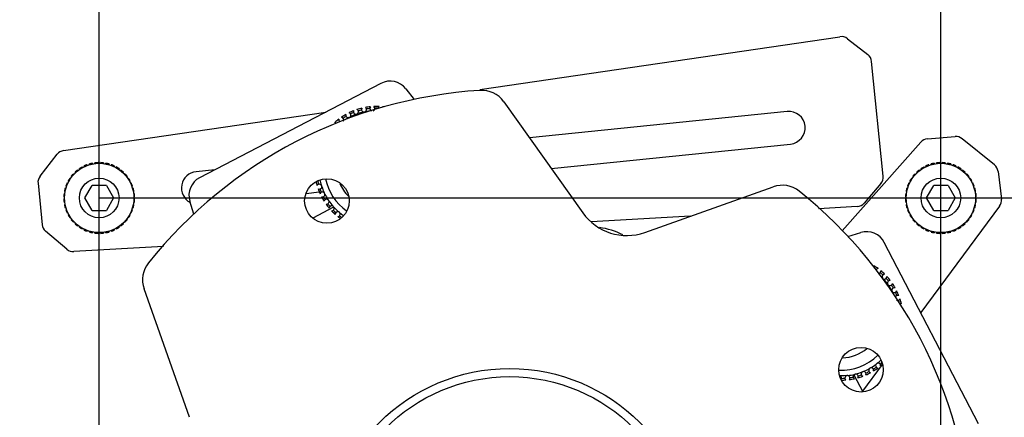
# Model space of a CAD drawing. Header units: millimetres. Extents: x 3925 to 5043, y -86 to 778.
# Tile 24 of 96: x 4105 to 4204, y 523 to 563. Entities that reach past the tile are written whole.
import ezdxf

# ---------------------------------------------------------------- set-up
doc = ezdxf.new("R2010")
doc.units = ezdxf.units.MM
doc.header["$LTSCALE"] = 46.255
doc.header["$PDMODE"] = 3
doc.header["$PDSIZE"] = 1
doc.layers.get('0').update_dxf_attribs({"linetype": 'CONTINUOUS'})
doc.layers.get('Defpoints').update_dxf_attribs({"linetype": 'CONTINUOUS'})
doc.layers.add('8X40_ZB_BUTTDXF_CONTINUOUS_LINE', color=7, linetype='CONTINUOUS')
doc.layers.add('ARAKNO_13891DXF_CONTINUOUS_LINE', color=7, linetype='CONTINUOUS')
doc.styles.add('SLDTEXTSTYLE0', font='arialbd.ttf', dxfattribs={"height": 5.5})
doc.styles.add('SLDTEXTSTYLE2', font='arial.ttf')
doc.dimstyles.new('SLDDIMSTYLE1', dxfattribs={"dimtxt": 5.650301, "dimasz": 4.572, "dimexe": 0, "dimexo": 0.0625, "dimgap": 1.412575, "dimtad": 0, "dimtih": 1, "dimtoh": 1, "dimlfac": 3.5, "dimrnd": 1e-09, "dimzin": 4, "dimdsep": 46, "dimtxsty": 'SLDTEXTSTYLE0', "dimsah": 1, "dimcen": 0.09, "dimadec": 0, "dimazin": 1, "dimtol": 1, "dimtp": 0.8, "dimtm": 0.8, "dimtfac": 1, "dimtdec": 1, "dimtofl": 0, "dimtmove": 0, "dimatfit": 3, "dimfxl": 1, "dimfrac": 2, "dimtolj": 1, "dimarcsym": 0})

# ---------------------------------------------------------------- blocks, each defined once
blk = doc.blocks.new('*D68')
at = {"color": 0, "linetype": 'Continuous', "lineweight": -2}
for p, q in [((4112.707, 475.284), (4112.707, 644.08)), ((4116.707, 644.08), (4193.707, 644.08)), ((4197.707, 475.284), (4197.707, 644.08))]:
    blk.add_line(p, q, dxfattribs=at)
at = {"color": 0, "linetype": 'Continuous'}
for points in [[(4116.707, 644.747), (4116.707, 643.413), (4112.707, 644.08)], [(4193.707, 644.747), (4193.707, 643.413), (4197.707, 644.08)]]:
    blk.add_solid(points, dxfattribs=at)
at = {"layer": 'Defpoints', "color": 0, "linetype": 'Continuous'}
for p in [(4197.707, 644.08), (4112.707, 475.221), (4197.707, 475.221)]:
    blk.add_point(p, dxfattribs=at)
at = {"color": 0, "linetype": 'Continuous', "lineweight": 0, "insert": (4155.207, 648.697), "char_height": 5, "attachment_point": 5, "style": 'SLDTEXTSTYLE2'}
blk.add_mtext('\\A1;170.00 [6.69]', dxfattribs=at)
blk = doc.blocks.new('*D69')
at = {"color": 0, "linetype": 'Continuous', "lineweight": -2}
for p, q in [((4112.77, 545.221), (4315.438, 545.221)), ((4315.438, 541.221), (4315.438, 479.221)), ((4112.77, 475.221), (4315.438, 475.221))]:
    blk.add_line(p, q, dxfattribs=at)
at = {"color": 0, "linetype": 'Continuous'}
for points in [[(4314.772, 541.221), (4316.105, 541.221), (4315.438, 545.221)], [(4314.772, 479.221), (4316.105, 479.221), (4315.438, 475.221)]]:
    blk.add_solid(points, dxfattribs=at)
at = {"layer": 'Defpoints', "color": 0, "linetype": 'Continuous'}
for p in [(4112.707, 545.221), (4112.707, 475.221), (4315.438, 475.221)]:
    blk.add_point(p, dxfattribs=at)
at = {"color": 0, "linetype": 'Continuous', "lineweight": 0, "insert": (4310.822, 515.416), "char_height": 5, "attachment_point": 5, "rotation": 90, "style": 'SLDTEXTSTYLE2'}
blk.add_mtext('\\A1;140.00 [5.51]', dxfattribs=at)
blk = doc.blocks.new('*D70')
at = {"color": 0, "linetype": 'Continuous', "lineweight": -2}
for p, q in [((4155.145, 623.221), (3995.004, 623.221)), ((3995.004, 619.221), (3995.004, 513.43)), ((4154.095, 509.43), (3995.004, 509.43))]:
    blk.add_line(p, q, dxfattribs=at)
at = {"color": 0, "linetype": 'Continuous'}
for points in [[(3994.337, 619.221), (3995.671, 619.221), (3995.004, 623.221)], [(3994.337, 513.43), (3995.671, 513.43), (3995.004, 509.43)]]:
    blk.add_solid(points, dxfattribs=at)
at = {"layer": 'Defpoints', "color": 0, "linetype": 'Continuous'}
for p in [(4155.207, 623.221), (3995.004, 509.43), (4154.157, 509.43)]:
    blk.add_point(p, dxfattribs=at)
at = {"color": 0, "linetype": 'Continuous', "lineweight": 0, "insert": (3990.387, 566.325), "char_height": 5, "attachment_point": 5, "rotation": 90, "style": 'SLDTEXTSTYLE2'}
blk.add_mtext('\\A1;227.58 [8.96]', dxfattribs=at)

msp = doc.modelspace()

# ---------------------------------------------------------------- linework, layer by layer
at = {"layer": '8X40_ZB_BUTTDXF_CONTINUOUS_LINE', "color": 7, "linetype": 'Continuous'}
for p, q in [((4111.2637, 545.2211), (4111.9854, 546.4711)), ((4113.4287, 546.4711), (4111.9854, 546.4711)), ((4113.4287, 546.4711), (4114.1504, 545.2211)), ((4196.2637, 545.2211), (4196.9854, 546.4711)), ((4198.4287, 546.4711), (4196.9854, 546.4711)), ((4198.4287, 546.4711), (4199.1504, 545.2211)), ((4111.9854, 543.9711), (4111.2637, 545.2211)), ((4114.1504, 545.2211), (4113.4287, 543.9711)), ((4196.9854, 543.9711), (4196.2637, 545.2211)), ((4199.1504, 545.2211), (4198.4287, 543.9711)), ((4111.9854, 543.9711), (4113.4287, 543.9711)), ((4196.9854, 543.9711), (4198.4287, 543.9711))]:
    msp.add_line(p, q, dxfattribs=at)
for centre, radius in [((4112.7071, 545.2211), 3.5), ((4197.7071, 545.2211), 3.5), ((4112.7071, 545.2211), 2), ((4197.7071, 545.2211), 2)]:
    msp.add_circle(centre, radius, dxfattribs=at)
at = {"layer": 'ARAKNO_13891DXF_CONTINUOUS_LINE', "color": 7, "linetype": 'Continuous'}
for p, q in [((4151.1459, 556.1707), (4187.5186, 561.5017)), ((4188.2783, 561.3011), (4190.3311, 559.7016)), ((4191.8906, 547.4283), (4190.7113, 559.014)), ((4141.1596, 556.7918), (4122.8448, 547.2668)), ((4143.6696, 556.2344), (4144.4984, 555.1534)), ((4153.5584, 554.9414), (4161.5354, 543.7262)), ((4109.1023, 550.0086), (4135.578, 553.889)), ((4182.1801, 553.9513), (4156.1474, 551.3014)), ((4196.3497, 551.1944), (4199.1503, 551.4218)), ((4203.1194, 548.5544), (4199.8619, 551.2012)), ((4158.3474, 548.2083), (4182.5143, 550.6682)), ((4187.73, 541.9105), (4195.683, 550.8619)), ((4106.7314, 547.4173), (4108.4585, 549.6338)), ((4110.5097, 548.0393), (4110.5569, 548.001)), ((4110.7349, 548.1062), (4110.7059, 548.1818)), ((4110.9776, 548.3484), (4111.0364, 548.2831)), ((4111.2109, 548.3775), (4111.1937, 548.4585)), ((4111.4881, 548.5804), (4111.5358, 548.5069)), ((4111.7231, 548.5712), (4111.7187, 548.6553)), ((4112.0286, 548.7297), (4112.064, 548.6501)), ((4112.2592, 548.6827), (4112.2681, 548.7677)), ((4112.5858, 548.7927), (4112.6082, 548.7092)), ((4112.8059, 548.7092), (4112.8283, 548.7927)), ((4113.146, 548.7677), (4113.1549, 548.6827)), ((4113.3501, 548.6501), (4113.3855, 548.7297)), ((4113.6954, 548.6553), (4113.691, 548.5712)), ((4113.8783, 548.5069), (4113.926, 548.5804)), ((4114.2205, 548.4585), (4114.2033, 548.3775)), ((4114.3778, 548.2831), (4114.4365, 548.3484)), ((4114.7083, 548.1818), (4114.6792, 548.1062)), ((4114.8362, 547.984), (4114.9044, 548.0393)), ((4124.3862, 548.0685), (4122.4886, 547.8753)), ((4195.5097, 548.0393), (4195.5569, 548.001)), ((4195.7349, 548.1062), (4195.7059, 548.1818)), ((4195.9776, 548.3484), (4196.0364, 548.2831)), ((4196.2109, 548.3775), (4196.1937, 548.4585)), ((4196.4881, 548.5804), (4196.5358, 548.5069)), ((4196.7231, 548.5712), (4196.7187, 548.6553)), ((4197.0286, 548.7297), (4197.064, 548.6501)), ((4197.2592, 548.6827), (4197.2681, 548.7677)), ((4197.5858, 548.7927), (4197.6082, 548.7092)), ((4197.8059, 548.7092), (4197.8283, 548.7927)), ((4198.146, 548.7677), (4198.1549, 548.6827)), ((4198.3501, 548.6501), (4198.3855, 548.7297)), ((4198.6954, 548.6553), (4198.691, 548.5712)), ((4198.8783, 548.5069), (4198.926, 548.5804)), ((4199.2205, 548.4585), (4199.2033, 548.3775)), ((4199.3778, 548.2831), (4199.4365, 548.3484)), ((4199.7083, 548.1818), (4199.6792, 548.1062)), ((4199.8362, 547.984), (4199.9044, 548.0393)), ((4203.481, 547.9031), (4203.8317, 545.1152)), ((4109.6241, 546.9108), (4109.5798, 546.9506)), ((4109.7464, 547.2223), (4109.8019, 547.201)), ((4109.9264, 547.3722), (4109.8889, 547.4185)), ((4110.0959, 547.6609), (4110.1485, 547.6305)), ((4110.3069, 547.7639), (4110.2673, 547.8323)), ((4115.1468, 547.8323), (4115.1073, 547.7639)), ((4115.2424, 547.6171), (4115.3182, 547.6609)), ((4115.5252, 547.4185), (4115.487, 547.3713)), ((4115.5865, 547.1911), (4115.6678, 547.2223)), ((4115.8343, 546.9506), (4115.7772, 546.8992)), ((4194.6241, 546.9108), (4194.5798, 546.9506)), ((4194.7464, 547.2223), (4194.8019, 547.201)), ((4194.9264, 547.3722), (4194.8889, 547.4185)), ((4195.0959, 547.6609), (4195.1485, 547.6305)), ((4195.3069, 547.7639), (4195.2673, 547.8323)), ((4200.1468, 547.8323), (4200.1073, 547.7639)), ((4200.2424, 547.6171), (4200.3182, 547.6609)), ((4200.5252, 547.4185), (4200.487, 547.3713)), ((4200.5865, 547.1911), (4200.6678, 547.2223)), ((4200.8343, 546.9506), (4200.7772, 546.8992)), ((4106.5254, 546.7014), (4106.9504, 542.5257)), ((4109.2729, 546.2095), (4109.3581, 546.205)), ((4109.414, 546.3971), (4109.3478, 546.4401)), ((4109.4698, 546.7346), (4109.5542, 546.7166)), ((4115.8599, 546.7166), (4115.9444, 546.7346)), ((4116.0663, 546.4401), (4116.0001, 546.3971)), ((4116.0561, 546.205), (4116.1413, 546.2095)), ((4167.81, 541.7451), (4180.779, 546.3458)), ((4191.6567, 546.6782), (4189.9683, 544.6979)), ((4194.2729, 546.2095), (4194.3581, 546.205)), ((4194.414, 546.3971), (4194.3478, 546.4401)), ((4194.4698, 546.7346), (4194.5542, 546.7166)), ((4200.8599, 546.7166), (4200.9444, 546.7346)), ((4201.0663, 546.4401), (4201.0001, 546.3971)), ((4201.0561, 546.205), (4201.1413, 546.2095)), ((4109.2153, 545.321), (4109.1355, 545.3424)), ((4109.1355, 545.0999), (4109.2153, 545.1213)), ((4109.1605, 545.6601), (4109.2442, 545.6689)), ((4109.2724, 545.8667), (4109.1985, 545.8996)), ((4116.2156, 545.8996), (4116.1417, 545.8667)), ((4116.17, 545.6689), (4116.2536, 545.6601)), ((4116.2786, 545.3424), (4116.1988, 545.321)), ((4116.1988, 545.1213), (4116.2786, 545.0999)), ((4133.597, 545.689), (4134.9367, 545.8254)), ((4194.2153, 545.321), (4194.1355, 545.3424)), ((4194.1355, 545.0999), (4194.2153, 545.1213)), ((4194.1605, 545.6601), (4194.2442, 545.6689)), ((4194.2724, 545.8667), (4194.1985, 545.8996)), ((4201.2156, 545.8996), (4201.1417, 545.8667)), ((4201.17, 545.6689), (4201.2536, 545.6601)), ((4201.2786, 545.3424), (4201.1988, 545.321)), ((4201.1988, 545.1213), (4201.2786, 545.0999)), ((4109.2442, 544.7734), (4109.1605, 544.7822)), ((4109.1985, 544.5427), (4109.2724, 544.5756)), ((4109.3581, 544.2373), (4109.2729, 544.2328)), ((4109.3478, 544.0022), (4109.414, 544.0452)), ((4116.0001, 544.0452), (4116.0663, 544.0022)), ((4116.1413, 544.2328), (4116.0561, 544.2373)), ((4116.1417, 544.5756), (4116.2156, 544.5427)), ((4116.2536, 544.7822), (4116.17, 544.7734)), ((4122.269, 543.5925), (4121.8599, 544.8918)), ((4136.3796, 544.2839), (4134.287, 543.1956)), ((4189.2647, 544.3483), (4185.3319, 544.1225)), ((4194.2442, 544.7734), (4194.1605, 544.7822)), ((4194.1985, 544.5427), (4194.2724, 544.5756)), ((4194.3581, 544.2373), (4194.2729, 544.2328)), ((4194.3478, 544.0022), (4194.414, 544.0452)), ((4203.6426, 544.3946), (4195.6783, 533.6581)), ((4201.0001, 544.0452), (4201.0663, 544.0022)), ((4201.1413, 544.2328), (4201.0561, 544.2373)), ((4201.1417, 544.5756), (4201.2156, 544.5427)), ((4201.2536, 544.7822), (4201.17, 544.7734)), ((4109.5542, 543.7257), (4109.4698, 543.7077)), ((4109.5798, 543.4917), (4109.6369, 543.5431)), ((4109.8276, 543.2511), (4109.7464, 543.22)), ((4109.8889, 543.0238), (4109.9272, 543.071)), ((4115.4877, 543.07), (4115.5252, 543.0238)), ((4115.6678, 543.22), (4115.6122, 543.2413)), ((4115.79, 543.5315), (4115.8343, 543.4917)), ((4115.9444, 543.7077), (4115.8599, 543.7257)), ((4172.4225, 543.3814), (4162.3744, 542.8045)), ((4194.5542, 543.7257), (4194.4698, 543.7077)), ((4194.5798, 543.4917), (4194.6369, 543.5431)), ((4194.8276, 543.2511), (4194.7464, 543.22)), ((4194.8889, 543.0238), (4194.9272, 543.071)), ((4200.4877, 543.07), (4200.5252, 543.0238)), ((4200.6678, 543.22), (4200.6122, 543.2413)), ((4200.79, 543.5315), (4200.8343, 543.4917)), ((4200.9444, 543.7077), (4200.8599, 543.7257)), ((4110.1717, 542.8252), (4110.0959, 542.7814)), ((4110.2673, 542.61), (4110.3069, 542.6784)), ((4110.5779, 542.4583), (4110.5097, 542.403)), ((4110.7059, 542.2605), (4110.7349, 542.3361)), ((4111.0364, 542.1592), (4110.9776, 542.0939)), ((4111.1937, 541.9838), (4111.2109, 542.0648)), ((4111.5358, 541.9354), (4111.4881, 541.8619)), ((4113.926, 541.8619), (4113.8783, 541.9354)), ((4114.2033, 542.0648), (4114.2205, 541.9838)), ((4114.4365, 542.0939), (4114.3778, 542.1592)), ((4114.6792, 542.3361), (4114.7083, 542.2605)), ((4114.9044, 542.403), (4114.8572, 542.4413)), ((4115.1073, 542.6784), (4115.1468, 542.61)), ((4115.3182, 542.7814), (4115.2656, 542.8118)), ((4195.1717, 542.8252), (4195.0959, 542.7814)), ((4195.2673, 542.61), (4195.3069, 542.6784)), ((4195.5779, 542.4583), (4195.5097, 542.403)), ((4195.7059, 542.2605), (4195.7349, 542.3361)), ((4196.0364, 542.1592), (4195.9776, 542.0939)), ((4196.1937, 541.9838), (4196.2109, 542.0648)), ((4196.5358, 541.9354), (4196.4881, 541.8619)), ((4198.926, 541.8619), (4198.8783, 541.9354)), ((4199.2033, 542.0648), (4199.2205, 541.9838)), ((4199.4365, 542.0939), (4199.3778, 542.1592)), ((4199.6792, 542.3361), (4199.7083, 542.2605)), ((4199.9044, 542.403), (4199.8572, 542.4413)), ((4200.1073, 542.6784), (4200.1468, 542.61)), ((4200.3182, 542.7814), (4200.2656, 542.8118)), ((4109.4347, 540.043), (4107.2965, 541.866)), ((4111.7187, 541.787), (4111.7231, 541.8711)), ((4112.064, 541.7922), (4112.0286, 541.7126)), ((4112.2681, 541.6746), (4112.2592, 541.7596)), ((4112.6082, 541.7331), (4112.5858, 541.6496)), ((4112.8283, 541.6496), (4112.8059, 541.7331)), ((4113.1549, 541.7596), (4113.146, 541.6746)), ((4113.3855, 541.7126), (4113.3501, 541.7922)), ((4113.691, 541.8711), (4113.6954, 541.787)), ((4188.3199, 541.3176), (4189.6192, 541.7267)), ((4196.7187, 541.787), (4196.7231, 541.8711)), ((4197.064, 541.7922), (4197.0286, 541.7126)), ((4197.2681, 541.6746), (4197.2592, 541.7596)), ((4197.6082, 541.7331), (4197.5858, 541.6496)), ((4197.8283, 541.6496), (4197.8059, 541.7331)), ((4198.1549, 541.7596), (4198.146, 541.6746)), ((4198.3855, 541.7126), (4198.3501, 541.7922)), ((4198.691, 541.8711), (4198.6954, 541.787)), ((4119.2073, 540.3261), (4110.1408, 539.8056)), ((4201.5192, 522.427), (4191.9943, 540.7419)), ((4121.8415, 523.0826), (4117.2402, 536.0533)), ((4191.7785, 528.4009), (4189.7868, 525.716)), ((4188.1813, 527.2871), (4187.9546, 527.2707)), ((4188.9327, 527.3582), (4189.8204, 525.6514))]:
    msp.add_line(p, q, dxfattribs=at)
msp.add_lwpolyline([(4187.9546, 527.2707), (4187.7275, 527.2631), (4187.5002, 527.2645)], dxfattribs=at)
for centre, radius in [((4135.701, 544.9173), 2.25), ((4189.6447, 527.8857), 2.25), ((4154.157, 509.4296), 18.5765), ((4154.157, 509.4296), 17.7549)]:
    msp.add_circle(centre, radius, dxfattribs=at)
for centre, radius, start, end in [((4187.6636, 560.5122), 1, 52.075114, 98.338172), ((4189.7164, 558.9127), 1, 5.812055, 52.075114), ((4142.0824, 555.0175), 2, 37.477584, 117.477584), ((4154.157, 509.4296), 46.75, 93.677211, 141.277957), ((4151.3338, 553.3591), 2.7299, 35.423061, 93.677211), ((4140.6993, 548.2212), 6.241, 111.471258, 116.297461), ((4138.6388, 553.918), 0.25, 153.619518, 66.199531), ((4140.6993, 548.2212), 6.241, 103.471258, 108.297461), ((4140.6993, 548.2212), 5.8165, 102.510019, 109.258574), ((4140.6993, 548.2212), 6.0664, 104.246034, 107.522684), ((4139.4517, 554.1493), 0.25, 145.619518, 58.199531), ((4140.6993, 548.2212), 5.8165, 94.80424, 101.258573), ((4140.6993, 548.2212), 6.241, 95.471258, 100.297461), ((4140.6993, 548.2212), 6.0664, 96.246034, 99.522684), ((4140.2889, 554.2652), 0.25, 137.619518, 251.875451), ((4140.2889, 554.2652), 0.25, 288.616627, 50.199531), ((4140.6993, 548.2212), 6.241, 87.471258, 92.297461), ((4140.6993, 548.2212), 6.0664, 88.246034, 91.522684), ((4141.1341, 554.2635), 0.25, 129.619518, 175.133377), ((4140.6993, 548.2212), 6.241, 83.521839, 84.297461), ((4182.3472, 552.3097), 1.65, 275.812055, 95.812055), ((4140.6993, 548.2212), 6.241, 127.471258, 132.297461), ((4137.1484, 553.1294), 0.25, 169.619518, 215.133363), ((4137.1484, 553.1294), 0.25, 320.616653, 82.199531), ((4140.6993, 548.2212), 6.241, 119.471258, 124.297249), ((4140.6993, 548.2212), 6.0664, 120.246034, 123.522684), ((4140.6993, 548.2212), 5.8165, 118.510024, 123.009074), ((4137.8661, 553.5758), 0.25, 161.619518, 74.199531), ((4140.6993, 548.2212), 5.8165, 110.510071, 117.258575), ((4140.6993, 548.2212), 6.0664, 112.246034, 115.522684), ((4136.4999, 552.5874), 0.25, 44.635354, 90.199531), ((4196.4306, 550.1977), 1, 94.642724, 138.379666), ((4199.2313, 550.4251), 1, 50.905783, 94.642724), ((4109.2473, 549.0192), 1, 98.338172, 142.075114), ((4112.7071, 545.2211), 3.575, 127.911072, 133.088928), ((4112.7071, 545.2211), 3.575, 118.911072, 124.088928), ((4112.7071, 545.2211), 3.575, 109.911072, 115.088928), ((4112.7071, 545.2211), 3.575, 100.911072, 106.088928), ((4112.7071, 545.2211), 3.575, 91.911072, 97.088928), ((4112.7071, 545.2211), 3.575, 82.911072, 88.088928), ((4112.7071, 545.2211), 3.575, 73.911072, 79.088928), ((4112.7071, 545.2211), 3.575, 64.911072, 70.088928), ((4112.7071, 545.2211), 3.575, 55.911072, 61.088928), ((4112.7071, 545.2211), 3.575, 46.911072, 52.088928), ((4197.7071, 545.2211), 3.575, 127.911072, 133.088928), ((4197.7071, 545.2211), 3.575, 118.911072, 124.088928), ((4197.7071, 545.2211), 3.575, 109.911072, 115.088928), ((4197.7071, 545.2211), 3.575, 100.911072, 106.088928), ((4197.7071, 545.2211), 3.575, 91.911072, 97.088928), ((4197.7071, 545.2211), 3.575, 82.911072, 88.088928), ((4197.7071, 545.2211), 3.575, 73.911072, 79.088928), ((4197.7071, 545.2211), 3.575, 64.911072, 70.088928), ((4197.7071, 545.2211), 3.575, 55.911072, 61.088928), ((4197.7071, 545.2211), 3.575, 46.911072, 52.088928), ((4202.4888, 547.7783), 1, 7.168841, 50.905783), ((4107.5202, 546.8027), 1, 142.075114, 185.812055), ((4112.7071, 545.2211), 3.575, 145.911072, 151.088928), ((4112.7071, 545.2211), 3.575, 136.911072, 142.088928), ((4112.7071, 545.2211), 3.575, 37.911072, 43.088928), ((4112.7071, 545.2211), 3.575, 28.911072, 34.088928), ((4122.6557, 546.2338), 1.65, 95.812055, 242.706495), ((4123.7676, 545.4925), 2, 117.477584, 197.477584), ((4134.7313, 547.1813), 0.25, 274.336918, 316.962467), ((4140.6993, 548.2212), 6.0664, 192.246034, 195.522684), ((4140.6993, 548.2212), 5.8165, 191.61091, 197.258575), ((4140.6993, 548.2212), 5.25, 191.686173, 235.072925), ((4190.8957, 547.327), 1, 319.548997, 5.812055), ((4197.7071, 545.2211), 3.575, 145.911072, 151.088928), ((4197.7071, 545.2211), 3.575, 136.911072, 142.088928), ((4197.7071, 545.2211), 3.575, 37.911072, 43.088928), ((4197.7071, 545.2211), 3.575, 28.911072, 34.088928), ((4112.7071, 545.2211), 3.575, 163.911072, 169.088928), ((4112.7071, 545.2211), 3.575, 154.911072, 160.088928), ((4112.7071, 545.2211), 3.575, 19.911072, 25.088928), ((4112.7071, 545.2211), 3.575, 10.911072, 16.088928), ((4140.6993, 548.2212), 6.241, 192.597515, 196.297461), ((4134.9341, 546.3608), 0.25, 241.619518, 154.199531), ((4140.6993, 548.2212), 6.241, 199.471258, 204.296148), ((4140.6993, 548.2212), 6.0664, 200.246034, 203.522684), ((4140.6993, 548.2212), 5.8165, 198.510078, 205.258573), ((4140.6993, 548.2212), 4, 202.472611, 225.083892), ((4181.6935, 543.7736), 2.7299, 51.277957, 109.572232), ((4154.157, 509.4296), 46.75, 3.677211, 51.277957), ((4197.7071, 545.2211), 3.575, 163.911072, 169.088928), ((4197.7071, 545.2211), 3.575, 154.911072, 160.088928), ((4197.7071, 545.2211), 3.575, 19.911072, 25.088928), ((4197.7071, 545.2211), 3.575, 10.911072, 16.088928), ((4112.7071, 545.2211), 3.575, 172.911072, 178.088928), ((4112.7071, 545.2211), 3.575, 181.911072, 187.088928), ((4112.7071, 545.2211), 3.575, 1.911072, 7.088928), ((4112.7071, 545.2211), 3.575, 352.911072, 358.088928), ((4135.2491, 545.5766), 0.25, 249.619518, 162.124959), ((4140.6993, 548.2212), 6.241, 207.471258, 212.297461), ((4140.6993, 548.2212), 6.0664, 208.246034, 211.522684), ((4135.6702, 544.8438), 0.25, 257.619518, 170.199531), ((4140.6993, 548.2212), 5.8165, 206.510076, 213.258575), ((4140.6993, 548.2212), 5.8165, 214.510077, 221.258574), ((4197.7071, 545.2211), 3.575, 172.911072, 178.088928), ((4197.7071, 545.2211), 3.575, 181.911072, 187.088928), ((4197.7071, 545.2211), 3.575, 1.911072, 7.088928), ((4197.7071, 545.2211), 3.575, 352.911072, 358.088928), ((4202.8395, 544.9904), 1, 323.4319, 7.168841), ((4112.7071, 545.2211), 3.575, 190.911072, 196.088928), ((4112.7071, 545.2211), 3.575, 199.911072, 205.088928), ((4112.7071, 545.2211), 3.575, 334.911072, 340.088928), ((4112.7071, 545.2211), 3.575, 343.911072, 349.088928), ((4140.6993, 548.2212), 6.241, 215.471258, 220.297461), ((4140.6993, 548.2212), 6.0664, 216.246034, 219.522684), ((4136.1892, 544.1768), 0.25, 265.619518, 178.199531), ((4140.6993, 548.2212), 6.241, 223.471258, 228.297461), ((4140.6993, 548.2212), 6.0664, 224.246034, 227.522684), ((4140.6993, 548.2212), 5.8165, 222.510078, 229.086682), ((4189.2073, 545.3467), 1, 273.285938, 319.548997), ((4197.7071, 545.2211), 3.575, 190.911072, 196.088928), ((4197.7071, 545.2211), 3.575, 199.911072, 205.088928), ((4197.7071, 545.2211), 3.575, 334.911072, 340.088928), ((4197.7071, 545.2211), 3.575, 343.911072, 349.088928), ((4112.7071, 545.2211), 3.575, 208.911072, 214.088928), ((4112.7071, 545.2211), 3.575, 217.911072, 223.088928), ((4112.7071, 545.2211), 3.575, 316.911072, 322.088928), ((4112.7071, 545.2211), 3.575, 325.911072, 331.088928), ((4136.796, 543.5884), 0.25, 71.557866, 186.199531), ((4136.796, 543.5884), 0.25, 273.619518, 68.809026), ((4140.6993, 548.2212), 6.241, 231.471258, 234.431269), ((4140.6993, 548.2212), 6.0664, 232.246034, 234.747586), ((4140.6993, 548.2212), 5.8165, 230.510076, 235.233323), ((4165.9846, 546.8908), 5.4599, 215.423061, 289.532106), ((4197.7071, 545.2211), 3.575, 208.911072, 214.088928), ((4197.7071, 545.2211), 3.575, 217.911072, 223.088928), ((4197.7071, 545.2211), 3.575, 316.911072, 322.088928), ((4197.7071, 545.2211), 3.575, 325.911072, 331.088928), ((4107.9453, 542.627), 1, 185.812055, 229.548997), ((4112.7071, 545.2211), 3.575, 226.911072, 232.088928), ((4112.7071, 545.2211), 3.575, 235.911072, 241.088928), ((4112.7071, 545.2211), 3.575, 244.911072, 250.088928), ((4112.7071, 545.2211), 3.575, 289.911072, 295.088928), ((4112.7071, 545.2211), 3.575, 298.911072, 304.088928), ((4112.7071, 545.2211), 3.575, 307.911072, 313.088928), ((4162.4367, 535.6536), 6.625, 61.723851, 83.097147), ((4197.7071, 545.2211), 3.575, 226.911072, 232.088928), ((4197.7071, 545.2211), 3.575, 235.911072, 241.088928), ((4197.7071, 545.2211), 3.575, 244.911072, 250.088928), ((4197.7071, 545.2211), 3.575, 289.911072, 295.088928), ((4197.7071, 545.2211), 3.575, 298.911072, 304.088928), ((4197.7071, 545.2211), 3.575, 307.911072, 313.088928), ((4112.7071, 545.2211), 3.575, 253.911072, 259.088928), ((4112.7071, 545.2211), 3.575, 262.911072, 268.088928), ((4112.7071, 545.2211), 3.575, 271.911072, 277.088928), ((4112.7071, 545.2211), 3.575, 280.911072, 286.088928), ((4190.2199, 539.8191), 2, 27.477584, 107.477584), ((4197.7071, 545.2211), 3.575, 253.911072, 259.088928), ((4197.7071, 545.2211), 3.575, 262.911072, 268.088928), ((4197.7071, 545.2211), 3.575, 271.911072, 277.088928), ((4197.7071, 545.2211), 3.575, 280.911072, 286.088928), ((4110.0835, 540.8039), 1, 229.548997, 273.285938), ((4119.813, 536.9661), 2.7299, 141.277957, 199.532106), ((4187.6482, 533.0791), 6.241, 53.471258, 58.297461), ((4191.3875, 537.8453), 0.25, 95.619518, 141.133364), ((4191.3875, 537.8453), 0.25, 266.264838, 8.199531), ((4187.6482, 533.0791), 6.0664, 46.246034, 49.522684), ((4187.6482, 533.0791), 6.241, 45.471258, 50.297461), ((4192.0144, 537.2785), 0.25, 87.619518, 209.163902), ((4192.0144, 537.2785), 0.25, 238.615323, 0.199531), ((4187.6482, 533.0791), 5.8165, 36.510056, 43.258575), ((4187.6482, 533.0791), 6.0664, 38.246034, 41.522684), ((4187.6482, 533.0791), 6.241, 37.471258, 42.297461), ((4192.5564, 536.6299), 0.25, 79.619518, 352.199531), ((4187.6482, 533.0791), 5.8165, 28.510024, 35.258573), ((4187.6482, 533.0791), 6.0664, 30.246034, 33.522684), ((4193.0028, 535.9123), 0.25, 71.619518, 202.978936), ((4187.6482, 533.0791), 6.241, 29.471258, 34.297249), ((4193.0028, 535.9123), 0.25, 222.616626, 344.199531), ((4193.345, 535.1395), 0.25, 63.619518, 161.876256), ((4187.6482, 533.0791), 6.0664, 22.246034, 25.522684), ((4193.345, 535.1395), 0.25, 244.3752, 336.199531), ((4187.6482, 533.0791), 6.241, 21.471258, 26.297461), ((4187.6482, 533.0791), 6.241, 13.471258, 18.297461), ((4187.6482, 533.0791), 6.0664, 14.246034, 17.522684), ((4193.5763, 534.3266), 0.25, 55.619518, 101.133376), ((4187.6482, 533.0791), 4, 271.916826, 310.483216), ((4187.6482, 533.0791), 5.25, 267.470873, 314.720635), ((4190.6666, 527.8266), 0.25, 343.619518, 256.199531), ((4187.6482, 533.0791), 5.8165, 300.510079, 307.258572), ((4187.6482, 533.0791), 6.0664, 302.246034, 305.522684), ((4187.6482, 533.0791), 6.241, 301.471258, 306.297105), ((4191.3682, 528.2978), 0.25, 351.619518, 264.199531), ((4187.6482, 533.0791), 5.8165, 308.510061, 313.579772), ((4187.6482, 533.0791), 6.0664, 310.246034, 312.548712), ((4187.6482, 533.0791), 6.241, 309.471258, 311.861505), ((4187.4246, 527.0253), 0.25, 327.09385, 73.09952), ((4187.6482, 533.0791), 6.0664, 270.246034, 273.522684), ((4188.2693, 527.0531), 0.25, 319.619515, 232.199531), ((4187.6482, 533.0791), 5.8165, 276.510078, 283.258573), ((4187.6482, 533.0791), 6.0664, 278.246034, 281.522684), ((4189.1019, 527.1981), 0.25, 327.616485, 240.199531), ((4187.6482, 533.0791), 5.8165, 284.510077, 291.258574), ((4187.6482, 533.0791), 6.241, 285.471258, 290.297461), ((4187.6482, 533.0791), 6.0664, 286.246034, 289.522684), ((4189.9062, 527.4577), 0.25, 341.915737, 248.199531), ((4187.6482, 533.0791), 5.8165, 292.510076, 299.258575), ((4187.6482, 533.0791), 6.241, 293.471258, 298.297461), ((4187.6482, 533.0791), 6.0664, 294.246034, 297.522684), ((4187.6482, 533.0791), 6.241, 270.24688, 274.297461), ((4187.6482, 533.0791), 6.241, 277.471258, 282.297461)]:
    msp.add_arc(centre, radius, start, end, dxfattribs=at)

# ---------------------------------------------------------------- dimensions: what is measured, and where the dimension line sits
at = {"color": 2, "linetype": 'Continuous', "lineweight": 0}
for base, p1, p2, angle, picture, middle in [((4197.7071, 644.0801), (4112.7071, 475.2211), (4197.7071, 475.2211), 0, '*D68', (4155.2071, 644.0801)), ((4315.4385, 475.2211), (4112.7071, 545.2211), (4112.7071, 475.2211), 90, '*D69', (4315.4385, 515.416))]:
    dim = msp.add_linear_dim(base=base, p1=p1, p2=p2, angle=angle, dimstyle='SLDDIMSTYLE1', override={"dimtxt": 5, "dimasz": 4, "dimtad": 1, "dimtih": 0, "dimlfac": 2, "dimtxsty": 'SLDTEXTSTYLE2', "dimtol": 0, "dimtp": 0.5, "dimtm": 0.5}, dxfattribs=at)
    dim.commit()
    dim.dimension.update_dxf_attribs({"geometry": picture, "text_midpoint": middle, "dimtype": 160})
dim = msp.add_linear_dim(base=(3995.004, 509.4296), p1=(4155.2071, 623.2211), p2=(4154.157, 509.4296), angle=90, dimstyle='SLDDIMSTYLE1', override={"dimtxt": 5, "dimasz": 4, "dimtad": 1, "dimtih": 0, "dimlfac": 2, "dimtxsty": 'SLDTEXTSTYLE2', "dimtol": 0, "dimtp": 0.5, "dimtm": 0.5}, dxfattribs=at)
dim.commit()
dim.dimension.update_dxf_attribs({"geometry": '*D70', "text_midpoint": (3990.3871, 566.3254)})

doc.saveas('drawing.dxf')
